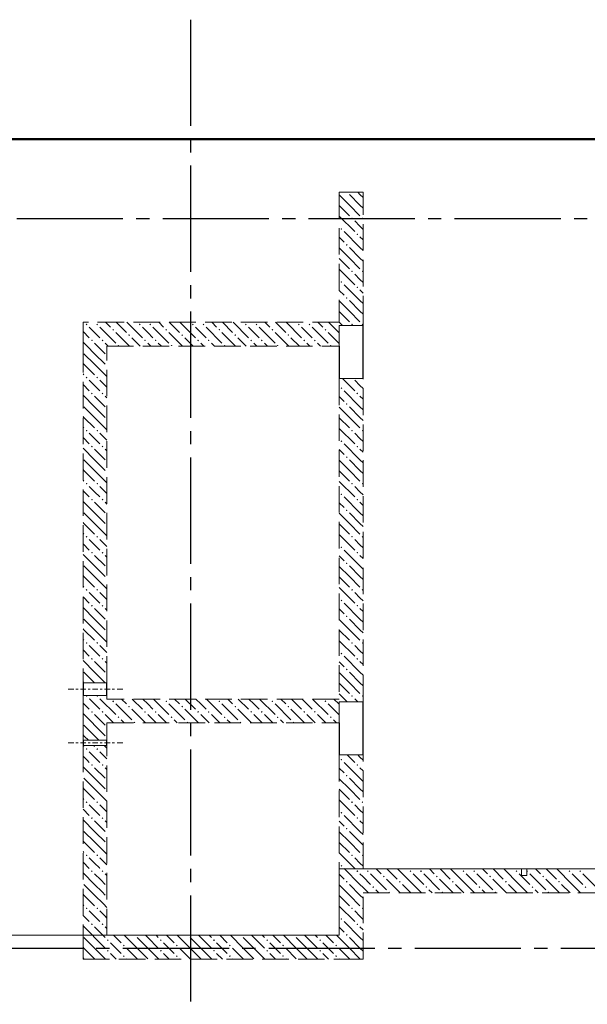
# Model space of a CAD drawing. Header units: millimetres. Extents: x 0 to 60308, y 0 to 42000.
# Tile 9 of 16: x 16432 to 20710, y 28380 to 35800. Entities that reach past the tile are written whole.
import ezdxf

# ---------------------------------------------------------------- set-up
doc = ezdxf.new("R2010")
doc.units = ezdxf.units.MM
doc.linetypes.add('______2', pattern=[270, 200, -70])
doc.linetypes.add('______5', pattern=[1100, 800, -100, 100, -100])
for name, color, linetype, lineweight in [('Standard', 7, 'Continuous', 25), ('ЖБ Перекрытие верхний уровень', 7, 'Continuous', 35), ('ЖБ Стена верхний уровень', 7, 'Continuous', 35), ('Макрос окна_ макрос двери', 7, 'Continuous', 18), ('Оси', 40, '______5', 18)]:
    doc.layers.add(name, color=color, linetype=linetype, lineweight=lineweight)

msp = doc.modelspace()

# ---------------------------------------------------------------- hatches: boundary and pattern name
at = {"layer": 'ЖБ Стена верхний уровень', "linetype": 'Continuous', "lineweight": 18, "transparency": 33554687}
for points in [[(18900.3, 34500), (18897, 34496.6), (18893.6, 34500)], [(18930.5, 34303.1), (18937, 34309.6), (18943.5, 34303.1), (18937, 34296.6)], [(19010.5, 34303.1), (19016.9, 34309.6), (19020, 34306.6), (19020, 34299.7), (19016.9, 34296.6)], [(18850.5, 34223.1), (18857, 34229.6), (18863.5, 34223.1), (18857, 34216.6)], [(18970.5, 34183.1), (18977, 34189.6), (18983.5, 34183.1), (18977, 34176.6)], [(18890.5, 34103.1), (18897, 34109.6), (18903.4, 34103.1), (18897, 34096.6)], [(18930.5, 33903.1), (18937, 33909.6), (18943.5, 33903.1), (18937, 33896.6)], [(19010.5, 33903.1), (19016.9, 33909.6), (19020, 33906.6), (19020, 33899.7), (19016.9, 33896.6)], [(18850.5, 33823.1), (18857, 33829.6), (18863.5, 33823.1), (18857, 33816.6)], [(18970.5, 33783.1), (18977, 33789.6), (18983.5, 33783.1), (18977, 33776.6)], [(18890.5, 33703.1), (18897, 33709.6), (18903.4, 33703.1), (18897, 33696.6)], [(16930.5, 33503.1), (16937, 33509.6), (16943.5, 33503.1), (16937, 33496.6)], [(17010.5, 33503.1), (17016.9, 33509.6), (17023.4, 33503.1), (17016.9, 33496.6)], [(17130.5, 33463.1), (17137, 33469.6), (17143.5, 33463.1), (17137, 33456.6)], [(17330.5, 33503.1), (17337, 33509.6), (17343.5, 33503.1), (17337, 33496.6)], [(17410.5, 33503.1), (17416.9, 33509.6), (17423.4, 33503.1), (17416.9, 33496.6)], [(17530.5, 33463.1), (17537, 33469.6), (17543.5, 33463.1), (17537, 33456.6)], [(17730.5, 33503.1), (17737, 33509.6), (17743.5, 33503.1), (17737, 33496.6)], [(17810.5, 33503.1), (17816.9, 33509.6), (17823.4, 33503.1), (17816.9, 33496.6)], [(17930.5, 33463.1), (17937, 33469.6), (17943.5, 33463.1), (17937, 33456.6)], [(18130.5, 33503.1), (18137, 33509.6), (18143.5, 33503.1), (18137, 33496.6)], [(18210.5, 33503.1), (18216.9, 33509.6), (18223.4, 33503.1), (18216.9, 33496.6)], [(18330.5, 33463.1), (18337, 33469.6), (18343.5, 33463.1), (18337, 33456.6)], [(18530.5, 33503.1), (18537, 33509.6), (18543.5, 33503.1), (18537, 33496.6)], [(18610.5, 33503.1), (18616.9, 33509.6), (18623.4, 33503.1), (18616.9, 33496.6)], [(18730.5, 33463.1), (18737, 33469.6), (18743.5, 33463.1), (18737, 33456.6)], [(18930.5, 33503.1), (18937, 33509.6), (18943.5, 33503.1), (18937, 33496.6)], [(19010.5, 33503.1), (19016.9, 33509.6), (19020, 33506.6), (19020, 33499.7), (19016.9, 33496.6)], [(17250.5, 33423.1), (17257, 33429.6), (17263.5, 33423.1), (17257, 33416.6)], [(17650.5, 33423.1), (17657, 33429.6), (17663.5, 33423.1), (17657, 33416.6)], [(18050.5, 33423.1), (18057, 33429.6), (18063.5, 33423.1), (18057, 33416.6)], [(18450.5, 33423.1), (18457, 33429.6), (18463.5, 33423.1), (18457, 33416.6)], [(16970.5, 33383.1), (16977, 33389.6), (16983.5, 33383.1), (16977, 33376.6)], [(17050.5, 33383.1), (17057, 33389.6), (17063.5, 33383.1), (17057, 33376.6)], [(17170.5, 33343.1), (17177, 33349.6), (17183.5, 33343.1), (17180.3, 33340), (17173.6, 33340)], [(17370.5, 33383.1), (17377, 33389.6), (17383.5, 33383.1), (17377, 33376.6)], [(17450.5, 33383.1), (17457, 33389.6), (17463.5, 33383.1), (17457, 33376.6)], [(17570.5, 33343.1), (17577, 33349.6), (17583.5, 33343.1), (17580.3, 33340), (17573.6, 33340)], [(17770.5, 33383.1), (17777, 33389.6), (17783.5, 33383.1), (17777, 33376.6)], [(17850.5, 33383.1), (17857, 33389.6), (17863.5, 33383.1), (17857, 33376.6)], [(17970.5, 33343.1), (17977, 33349.6), (17983.5, 33343.1), (17980.3, 33340), (17973.6, 33340)], [(18170.5, 33383.1), (18177, 33389.6), (18183.5, 33383.1), (18177, 33376.6)], [(18250.5, 33383.1), (18257, 33389.6), (18263.5, 33383.1), (18257, 33376.6)], [(18370.5, 33343.1), (18377, 33349.6), (18383.5, 33343.1), (18380.3, 33340), (18373.6, 33340)], [(18570.5, 33383.1), (18577, 33389.6), (18583.5, 33383.1), (18577, 33376.6)], [(18650.5, 33383.1), (18657, 33389.6), (18663.5, 33383.1), (18657, 33376.6)], [(18770.5, 33343.1), (18777, 33349.6), (18783.5, 33343.1), (18780.3, 33340), (18773.6, 33340)], [(16930.5, 33103.1), (16937, 33109.6), (16943.5, 33103.1), (16937, 33096.6)], [(17010.5, 33103.1), (17016.9, 33109.6), (17023.4, 33103.1), (17016.9, 33096.6)], [(18850.5, 33023.1), (18857, 33029.6), (18863.5, 33023.1), (18857, 33016.6)], [(16970.5, 32983.1), (16977, 32989.6), (16983.5, 32983.1), (16977, 32976.6)], [(17050.5, 32983.1), (17057, 32989.6), (17063.5, 32983.1), (17057, 32976.6)], [(18970.5, 32983.1), (18977, 32989.6), (18983.5, 32983.1), (18977, 32976.6)], [(18890.5, 32903.1), (18897, 32909.6), (18903.4, 32903.1), (18897, 32896.6)], [(16930.5, 32703.1), (16937, 32709.6), (16943.5, 32703.1), (16937, 32696.6)], [(17010.5, 32703.1), (17016.9, 32709.6), (17023.4, 32703.1), (17016.9, 32696.6)], [(18930.5, 32703.1), (18937, 32709.6), (18943.5, 32703.1), (18937, 32696.6)], [(19010.5, 32703.1), (19016.9, 32709.6), (19020, 32706.6), (19020, 32699.7), (19016.9, 32696.6)], [(16970.5, 32583.1), (16977, 32589.6), (16983.5, 32583.1), (16977, 32576.6)], [(17050.5, 32583.1), (17057, 32589.6), (17063.5, 32583.1), (17057, 32576.6)], [(18850.5, 32623.1), (18857, 32629.6), (18863.5, 32623.1), (18857, 32616.6)], [(18970.5, 32583.1), (18977, 32589.6), (18983.5, 32583.1), (18977, 32576.6)], [(18890.5, 32503.1), (18897, 32509.6), (18903.4, 32503.1), (18897, 32496.6)], [(16930.5, 32303.1), (16937, 32309.6), (16943.5, 32303.1), (16937, 32296.6)], [(17010.5, 32303.1), (17016.9, 32309.6), (17023.4, 32303.1), (17016.9, 32296.6)], [(18930.5, 32303.1), (18937, 32309.6), (18943.5, 32303.1), (18937, 32296.6)], [(19010.5, 32303.1), (19016.9, 32309.6), (19020, 32306.6), (19020, 32299.7), (19016.9, 32296.6)], [(18850.5, 32223.1), (18857, 32229.6), (18863.5, 32223.1), (18857, 32216.6)], [(16970.5, 32183.1), (16977, 32189.6), (16983.5, 32183.1), (16977, 32176.6)], [(17050.5, 32183.1), (17057, 32189.6), (17063.5, 32183.1), (17057, 32176.6)], [(18970.5, 32183.1), (18977, 32189.6), (18983.5, 32183.1), (18977, 32176.6)], [(18890.5, 32103.1), (18897, 32109.6), (18903.4, 32103.1), (18897, 32096.6)], [(16930.5, 31903.1), (16937, 31909.6), (16943.5, 31903.1), (16937, 31896.6)], [(17010.5, 31903.1), (17016.9, 31909.6), (17023.4, 31903.1), (17016.9, 31896.6)], [(18930.5, 31903.1), (18937, 31909.6), (18943.5, 31903.1), (18937, 31896.6)], [(19010.5, 31903.1), (19016.9, 31909.6), (19020, 31906.6), (19020, 31899.7), (19016.9, 31896.6)], [(16970.5, 31783.1), (16977, 31789.6), (16983.5, 31783.1), (16977, 31776.6)], [(17050.5, 31783.1), (17057, 31789.6), (17063.5, 31783.1), (17057, 31776.6)], [(18850.5, 31823.1), (18857, 31829.6), (18863.5, 31823.1), (18857, 31816.6)], [(18970.5, 31783.1), (18977, 31789.6), (18983.5, 31783.1), (18977, 31776.6)], [(18890.5, 31703.1), (18897, 31709.6), (18903.4, 31703.1), (18897, 31696.6)], [(16930.5, 31503.1), (16937, 31509.6), (16943.5, 31503.1), (16937, 31496.6)], [(17010.5, 31503.1), (17016.9, 31509.6), (17023.4, 31503.1), (17016.9, 31496.6)], [(18930.5, 31503.1), (18937, 31509.6), (18943.5, 31503.1), (18937, 31496.6)], [(19010.5, 31503.1), (19016.9, 31509.6), (19020, 31506.6), (19020, 31499.7), (19016.9, 31496.6)], [(16970.5, 31383.1), (16977, 31389.6), (16983.5, 31383.1), (16977, 31376.6)], [(17050.5, 31383.1), (17057, 31389.6), (17063.5, 31383.1), (17057, 31376.6)], [(18850.5, 31423.1), (18857, 31429.6), (18863.5, 31423.1), (18857, 31416.6)], [(18970.5, 31383.1), (18977, 31389.6), (18983.5, 31383.1), (18977, 31376.6)], [(18890.5, 31303.1), (18897, 31309.6), (18903.4, 31303.1), (18897, 31296.6)], [(16930.5, 31103.1), (16937, 31109.6), (16943.5, 31103.1), (16937, 31096.6)], [(17010.5, 31103.1), (17016.9, 31109.6), (17023.4, 31103.1), (17016.9, 31096.6)], [(18930.5, 31103.1), (18937, 31109.6), (18943.5, 31103.1), (18937, 31096.6)], [(19010.5, 31103.1), (19016.9, 31109.6), (19020, 31106.6), (19020, 31099.7), (19016.9, 31096.6)], [(18850.5, 31023.1), (18857, 31029.6), (18863.5, 31023.1), (18857, 31016.6)], [(16970.5, 30983.1), (16977, 30989.6), (16983.5, 30983.1), (16977, 30976.6)], [(17050.5, 30983.1), (17057, 30989.6), (17063.5, 30983.1), (17057, 30976.6)], [(18970.5, 30983.1), (18977, 30989.6), (18983.5, 30983.1), (18977, 30976.6)], [(18890.5, 30903.1), (18897, 30909.6), (18903.4, 30903.1), (18897, 30896.6)], [(16930.5, 30703.1), (16934.8, 30707.5), (16939.1, 30707.5), (16943.5, 30703.1), (16937, 30696.6)], [(17010.5, 30703.1), (17014.8, 30707.5), (17019.1, 30707.5), (17023.4, 30703.1), (17016.9, 30696.6)], [(17130.5, 30663.1), (17137, 30669.6), (17143.5, 30663.1), (17137, 30656.6)], [(17530.5, 30663.1), (17537, 30669.6), (17543.5, 30663.1), (17537, 30656.6)], [(17930.5, 30663.1), (17937, 30669.6), (17943.5, 30663.1), (17937, 30656.6)], [(18330.5, 30663.1), (18337, 30669.6), (18343.5, 30663.1), (18337, 30656.6)], [(18730.5, 30663.1), (18737, 30669.6), (18743.5, 30663.1), (18737, 30656.6)], [(18930.5, 30703.1), (18937, 30709.6), (18943.5, 30703.1), (18937, 30696.6)], [(19010.5, 30703.1), (19016.9, 30709.6), (19020, 30706.6), (19020, 30699.7), (19016.9, 30696.6)], [(16970.5, 30583.1), (16977, 30589.6), (16983.5, 30583.1), (16977, 30576.6)], [(17050.5, 30583.1), (17057, 30589.6), (17063.5, 30583.1), (17057, 30576.6)], [(17250.5, 30623.1), (17257, 30629.6), (17263.5, 30623.1), (17257, 30616.6)], [(17370.5, 30583.1), (17377, 30589.6), (17383.5, 30583.1), (17377, 30576.6)], [(17450.5, 30583.1), (17457, 30589.6), (17463.5, 30583.1), (17457, 30576.6)], [(17650.5, 30623.1), (17657, 30629.6), (17663.5, 30623.1), (17657, 30616.6)], [(17770.5, 30583.1), (17777, 30589.6), (17783.5, 30583.1), (17777, 30576.6)], [(17850.5, 30583.1), (17857, 30589.6), (17863.5, 30583.1), (17857, 30576.6)], [(18050.5, 30623.1), (18057, 30629.6), (18063.5, 30623.1), (18057, 30616.6)], [(18170.5, 30583.1), (18177, 30589.6), (18183.5, 30583.1), (18177, 30576.6)], [(18250.5, 30583.1), (18257, 30589.6), (18263.5, 30583.1), (18257, 30576.6)], [(18450.5, 30623.1), (18457, 30629.6), (18463.5, 30623.1), (18457, 30616.6)], [(18570.5, 30583.1), (18577, 30589.6), (18583.5, 30583.1), (18577, 30576.6)], [(18650.5, 30583.1), (18657, 30589.6), (18663.5, 30583.1), (18657, 30576.6)], [(17170.5, 30543.1), (17177, 30549.6), (17183.5, 30543.1), (17177, 30536.6)], [(17290.5, 30503.1), (17297, 30509.6), (17303.4, 30503.1), (17300.3, 30500), (17293.6, 30500)], [(17570.5, 30543.1), (17577, 30549.6), (17583.5, 30543.1), (17577, 30536.6)], [(17690.5, 30503.1), (17697, 30509.6), (17703.4, 30503.1), (17700.3, 30500), (17693.6, 30500)], [(17970.5, 30543.1), (17977, 30549.6), (17983.5, 30543.1), (17977, 30536.6)], [(18090.5, 30503.1), (18097, 30509.6), (18103.4, 30503.1), (18100.3, 30500), (18093.6, 30500)], [(18370.5, 30543.1), (18377, 30549.6), (18383.5, 30543.1), (18377, 30536.6)], [(18490.5, 30503.1), (18497, 30509.6), (18503.4, 30503.1), (18500.3, 30500), (18493.6, 30500)], [(18770.5, 30543.1), (18777, 30549.6), (18783.5, 30543.1), (18777, 30536.6)], [(17010.5, 30303.1), (17016.9, 30309.6), (17023.4, 30303.1), (17016.9, 30296.6)], [(18850.5, 30223.1), (18857, 30229.6), (18863.5, 30223.1), (18857, 30216.6)], [(16970.5, 30183.1), (16977, 30189.6), (16983.5, 30183.1), (16977, 30176.6)], [(17050.5, 30183.1), (17057, 30189.6), (17063.5, 30183.1), (17057, 30176.6)], [(18970.5, 30183.1), (18977, 30189.6), (18983.5, 30183.1), (18977, 30176.6)], [(18890.5, 30103.1), (18897, 30109.6), (18903.4, 30103.1), (18897, 30096.6)], [(16930.5, 29903.1), (16937, 29909.6), (16943.5, 29903.1), (16937, 29896.6)], [(17010.5, 29903.1), (17016.9, 29909.6), (17023.4, 29903.1), (17016.9, 29896.6)], [(18930.5, 29903.1), (18937, 29909.6), (18943.5, 29903.1), (18937, 29896.6)], [(19010.5, 29903.1), (19016.9, 29909.6), (19020, 29906.6), (19020, 29899.7), (19016.9, 29896.6)], [(18850.5, 29823.1), (18857, 29829.6), (18863.5, 29823.1), (18857, 29816.6)], [(16970.5, 29783.1), (16977, 29789.6), (16983.5, 29783.1), (16977, 29776.6)], [(17050.5, 29783.1), (17057, 29789.6), (17063.5, 29783.1), (17057, 29776.6)], [(18970.5, 29783.1), (18977, 29789.6), (18983.5, 29783.1), (18977, 29776.6)], [(18890.5, 29703.1), (18897, 29709.6), (18903.4, 29703.1), (18897, 29696.6)], [(16930.5, 29503.1), (16937, 29509.6), (16943.5, 29503.1), (16937, 29496.6)], [(18930.5, 29503.1), (18937, 29509.6), (18943.5, 29503.1), (18937, 29496.6)], [(19010.5, 29503.1), (19016.9, 29509.6), (19020, 29506.6), (19020, 29499.7), (19016.9, 29496.6)], [(16970.5, 29383.1), (16977, 29389.6), (16983.5, 29383.1), (16977, 29376.6)], [(17050.5, 29383.1), (17057, 29389.6), (17063.5, 29383.1), (17057, 29376.6)], [(18850.5, 29423.1), (18857, 29429.6), (18863.5, 29423.1), (18857, 29416.6)], [(18970.5, 29383.1), (18977, 29389.6), (18983.5, 29383.1), (18977, 29376.6)], [(19050.5, 29383.1), (19057, 29389.6), (19063.5, 29383.1), (19057, 29376.6)], [(19370.5, 29383.1), (19377, 29389.6), (19383.5, 29383.1), (19377, 29376.6)], [(19450.5, 29383.1), (19457, 29389.6), (19463.5, 29383.1), (19457, 29376.6)], [(19770.5, 29383.1), (19777, 29389.6), (19783.5, 29383.1), (19777, 29376.6)], [(19850.5, 29383.1), (19857, 29389.6), (19863.5, 29383.1), (19857, 29376.6)], [(20170.5, 29383.1), (20177, 29389.6), (20183.5, 29383.1), (20177, 29376.6)], [(20255, 29387.7), (20257, 29389.6), (20263.5, 29383.1), (20257, 29376.6), (20255, 29378.6)], [(20570.5, 29383.1), (20577, 29389.6), (20583.5, 29383.1), (20577, 29376.6)], [(20650.5, 29383.1), (20657, 29389.6), (20663.5, 29383.1), (20657, 29376.6)], [(19170.5, 29343.1), (19177, 29349.6), (19183.5, 29343.1), (19177, 29336.6)], [(19570.5, 29343.1), (19577, 29349.6), (19583.5, 29343.1), (19577, 29336.6)], [(19970.5, 29343.1), (19977, 29349.6), (19983.5, 29343.1), (19977, 29336.6)], [(20370.5, 29343.1), (20377, 29349.6), (20383.5, 29343.1), (20377, 29336.6)], [(18890.5, 29303.1), (18897, 29309.6), (18903.4, 29303.1), (18897, 29296.6)], [(19090.5, 29263.1), (19097, 29269.6), (19103.4, 29263.1), (19097, 29256.6)], [(19290.5, 29303.1), (19297, 29309.6), (19303.4, 29303.1), (19297, 29296.6)], [(19490.5, 29263.1), (19497, 29269.6), (19503.4, 29263.1), (19497, 29256.6)], [(19690.5, 29303.1), (19697, 29309.6), (19703.4, 29303.1), (19697, 29296.6)], [(19890.5, 29263.1), (19897, 29269.6), (19903.4, 29263.1), (19897, 29256.6)], [(20090.5, 29303.1), (20097, 29309.6), (20103.4, 29303.1), (20097, 29296.6)], [(20290.5, 29263.1), (20297, 29269.6), (20303.4, 29263.1), (20297, 29256.6)], [(20490.5, 29303.1), (20497, 29309.6), (20503.4, 29303.1), (20497, 29296.6)], [(20690.5, 29263.1), (20697, 29269.6), (20703.4, 29263.1), (20697, 29256.6)], [(19210.5, 29223.1), (19216.9, 29229.6), (19223.4, 29223.1), (19220.3, 29220), (19213.6, 29220)], [(19610.5, 29223.1), (19616.9, 29229.6), (19623.4, 29223.1), (19620.3, 29220), (19613.6, 29220)], [(20010.5, 29223.1), (20016.9, 29229.6), (20023.4, 29223.1), (20020.3, 29220), (20013.6, 29220)], [(20410.5, 29223.1), (20416.9, 29229.6), (20423.4, 29223.1), (20420.3, 29220), (20413.6, 29220)], [(16930.5, 29103.1), (16937, 29109.6), (16943.5, 29103.1), (16937, 29096.6)], [(17010.5, 29103.1), (17016.9, 29109.6), (17023.4, 29103.1), (17016.9, 29096.6)], [(18930.5, 29103.1), (18937, 29109.6), (18943.5, 29103.1), (18937, 29096.6)], [(19010.5, 29103.1), (19016.9, 29109.6), (19020, 29106.6), (19020, 29099.7), (19016.9, 29096.6)], [(18850.5, 29023.1), (18857, 29029.6), (18863.5, 29023.1), (18857, 29016.6)], [(16970.5, 28983.1), (16977, 28989.6), (16983.5, 28983.1), (16977, 28976.6)], [(17050.5, 28983.1), (17057, 28989.6), (17063.5, 28983.1), (17057, 28976.6)], [(18970.5, 28983.1), (18977, 28989.6), (18983.5, 28983.1), (18977, 28976.6)], [(17090.5, 28863.1), (17097, 28869.6), (17103.4, 28863.1), (17097, 28856.6)], [(17300.3, 28900), (17297, 28896.6), (17293.6, 28900)], [(17490.5, 28863.1), (17497, 28869.6), (17503.4, 28863.1), (17497, 28856.6)], [(17700.3, 28900), (17697, 28896.6), (17693.6, 28900)], [(17890.5, 28863.1), (17897, 28869.6), (17903.4, 28863.1), (17897, 28856.6)], [(18100.3, 28900), (18097, 28896.6), (18093.6, 28900)], [(18290.5, 28863.1), (18297, 28869.6), (18303.4, 28863.1), (18297, 28856.6)], [(18500.3, 28900), (18497, 28896.6), (18493.6, 28900)], [(18690.5, 28863.1), (18697, 28869.6), (18703.4, 28863.1), (18697, 28856.6)], [(18890.5, 28903.1), (18897, 28909.6), (18903.4, 28903.1), (18897, 28896.6)], [(17210.5, 28823.1), (17216.9, 28829.6), (17223.4, 28823.1), (17216.9, 28816.6)], [(17610.5, 28823.1), (17616.9, 28829.6), (17623.4, 28823.1), (17616.9, 28816.6)], [(18010.5, 28823.1), (18016.9, 28829.6), (18023.4, 28823.1), (18016.9, 28816.6)], [(18410.5, 28823.1), (18416.9, 28829.6), (18423.4, 28823.1), (18416.9, 28816.6)], [(18810.5, 28823.1), (18816.9, 28829.6), (18823.4, 28823.1), (18816.9, 28816.6)], [(17090.5, 28783.1), (17097, 28789.6), (17103.4, 28783.1), (17097, 28776.6)], [(17210.5, 28743.1), (17216.9, 28749.6), (17223.4, 28743.1), (17216.9, 28736.6)], [(17490.5, 28783.1), (17497, 28789.6), (17503.4, 28783.1), (17497, 28776.6)], [(17610.5, 28743.1), (17616.9, 28749.6), (17623.4, 28743.1), (17616.9, 28736.6)], [(17890.5, 28783.1), (17897, 28789.6), (17903.4, 28783.1), (17897, 28776.6)], [(18010.5, 28743.1), (18016.9, 28749.6), (18023.4, 28743.1), (18016.9, 28736.6)], [(18290.5, 28783.1), (18297, 28789.6), (18303.4, 28783.1), (18297, 28776.6)], [(18410.5, 28743.1), (18416.9, 28749.6), (18423.4, 28743.1), (18416.9, 28736.6)], [(18690.5, 28783.1), (18697, 28789.6), (18703.4, 28783.1), (18697, 28776.6)], [(18810.5, 28743.1), (18816.9, 28749.6), (18823.4, 28743.1), (18816.9, 28736.6)]]:
    msp.add_hatch(color=7, dxfattribs=at).paths.add_polyline_path(points, flags=16)
h = msp.add_hatch(color=7, dxfattribs=at)
h.paths.add_polyline_path([(16932, 30304.7), (16932.4, 30301.2), (16937, 30296.6), (16943.5, 30303.1), (16937, 30309.6)])
h.paths.add_polyline_path([(16930.5, 30303.1), (16932, 30304.7), (16932.4, 30301.2)], flags=16)
h = msp.add_hatch(color=7, dxfattribs=at)
h.paths.add_polyline_path([(17022, 29504.6), (17022.3, 29502), (17023.4, 29503.1)])
h.paths.add_polyline_path([(17010.5, 29503.1), (17016.9, 29509.6), (17022, 29504.6), (17022.3, 29502), (17016.9, 29496.6)], flags=16)

# ---------------------------------------------------------------- linework, layer by layer
at = {"layer": 'Standard', "color": 254, "linetype": 'Continuous', "lineweight": 50, "true_color": 0xc4c4ff, "transparency": 33554687}
msp.add_lwpolyline([(7025, 19800), (49780, 19800), (49780, 34900), (7025, 34900), (7025, 19800)], dxfattribs=at)
at = {"layer": 'ЖБ Перекрытие верхний уровень', "color": 7, "linetype": 'Continuous', "lineweight": 18, "transparency": 33554687}
for p, q in [((21550, 29400), (18840, 29400)), ((18840, 29400), (18840, 28900)), ((18840, 28900), (13890, 28900))]:
    msp.add_line(p, q, dxfattribs=at)
at = {"layer": 'ЖБ Стена верхний уровень', "color": 251, "linetype": '______2', "lineweight": 13, "true_color": 0x656565, "transparency": 33554687}
for p, q in [((19020, 34500), (18840, 34500)), ((18840, 34500), (18840, 33520)), ((19020, 33520), (19020, 34500)), ((18840, 33520), (16910, 33520)), ((16910, 33520), (16910, 33340)), ((19020, 33495), (18840, 33495)), ((18840, 33495), (18840, 33340)), ((19020, 33495), (18840, 33495)), ((18840, 33495), (18840, 33340)), ((19020, 33495), (19020, 33520)), ((16910, 33340), (16910, 30802.5)), ((17090, 33340), (18840, 33340)), ((17090, 30802.5), (17090, 33340)), ((18840, 33095), (19020, 33095)), ((18840, 33095), (19020, 33095)), ((18840, 33095), (18840, 30680)), ((19020, 30660), (19020, 33095)), ((17090, 30802.5), (16910, 30802.5)), ((16910, 30707.5), (17090, 30707.5)), ((16910, 30707.5), (16910, 30680)), ((16910, 30680), (16910, 30500)), ((17090, 30680), (17090, 30707.5)), ((18840, 30680), (17090, 30680)), ((19020, 30660), (18840, 30660)), ((18840, 30500), (18840, 30660)), ((16910, 30500), (16910, 30370)), ((17090, 30500), (18840, 30500)), ((17090, 30370), (17090, 30500)), ((17090, 30370), (16910, 30370)), ((17090, 30370), (16910, 30370)), ((16910, 30330), (17090, 30330)), ((16910, 30330), (17090, 30330)), ((16910, 30330), (16910, 28900)), ((17090, 28900), (17090, 30330)), ((18840, 30260), (19020, 30260)), ((18840, 30260), (18840, 28900)), ((19020, 29400), (19020, 30260)), ((20215, 29400), (19020, 29400)), ((20215, 29400), (20215, 29350)), ((20255, 29350), (20255, 29400)), ((21550, 29400), (20255, 29400)), ((20215, 29350), (20255, 29350)), ((19020, 29220), (21550, 29220)), ((19020, 28720), (19020, 29220)), ((16910, 28900), (16910, 28720)), ((18840, 28900), (17090, 28900)), ((16910, 28720), (18840, 28720)), ((18840, 28720), (19020, 28720))]:
    msp.add_line(p, q, dxfattribs=at)
at = {"layer": 'ЖБ Стена верхний уровень', "color": 9, "linetype": 'Continuous', "lineweight": 18, "true_color": 0xc7c7c7, "transparency": 33554687}
for p, q in [((18916.9, 34403.1), (18840, 34480.1)), ((18916.9, 34483.1), (18997, 34403.1)), ((18997, 34483.1), (18980.1, 34500)), ((18997, 34483.1), (19020, 34460.1)), ((18840, 34400.1), (18916.9, 34323.1)), ((18916.9, 34403.1), (18997, 34323.1)), ((18997, 34403.1), (19020, 34380.1)), ((18840, 34320.1), (18957, 34203.1)), ((18997, 34243.1), (18957, 34283.1)), ((19020, 34220.1), (18997, 34243.1)), ((18840, 34160.1), (18877, 34123.1)), ((18997, 34083.1), (18877, 34203.1)), ((18997, 34163.1), (19020, 34140.1)), ((18916.9, 34003.1), (18840, 34080.1)), ((18916.9, 34083.1), (18997, 34003.1)), ((18997, 34083.1), (19020, 34060.1)), ((18840, 34000.1), (18916.9, 33923.1)), ((18916.9, 34003.1), (18997, 33923.1)), ((18997, 34003.1), (19020, 33980.1)), ((18840, 33920.1), (18957, 33803.1)), ((18997, 33843.1), (18957, 33883.1)), ((19020, 33820.1), (18997, 33843.1)), ((18997, 33683.1), (18877, 33803.1)), ((18997, 33763.1), (19020, 33740.1)), ((18840, 33760.1), (18877, 33723.1)), ((18916.9, 33603.1), (18840, 33680.1)), ((18916.9, 33683.1), (18997, 33603.1)), ((18997, 33683.1), (19020, 33660.1)), ((18840, 33600.1), (18916.9, 33523.1)), ((18916.9, 33603.1), (18997, 33523.1)), ((18997, 33603.1), (19020, 33580.1)), ((16997, 33443.1), (16957, 33483.1)), ((17037, 33483.1), (17157, 33363.1)), ((17080.1, 33520), (17116.9, 33483.1)), ((17160.1, 33520), (17237, 33443.1)), ((17240.1, 33520), (17357, 33403.1)), ((17397, 33443.1), (17357, 33483.1)), ((17437, 33483.1), (17557, 33363.1)), ((17480.1, 33520), (17516.9, 33483.1)), ((17560.1, 33520), (17637, 33443.1)), ((17640.1, 33520), (17757, 33403.1)), ((17797, 33443.1), (17757, 33483.1)), ((17837, 33483.1), (17957, 33363.1)), ((17880.1, 33520), (17916.9, 33483.1)), ((17960.1, 33520), (18037, 33443.1)), ((18040.1, 33520), (18157, 33403.1)), ((18197, 33443.1), (18157, 33483.1)), ((18237, 33483.1), (18357, 33363.1)), ((18280.1, 33520), (18316.9, 33483.1)), ((18360.1, 33520), (18437, 33443.1)), ((18440.1, 33520), (18557, 33403.1)), ((18597, 33443.1), (18557, 33483.1)), ((18637, 33483.1), (18757, 33363.1)), ((18680.1, 33520), (18716.9, 33483.1)), ((18760.1, 33520), (18837, 33443.1)), ((18840, 33520.1), (18840.1, 33520)), ((18840.1, 33520), (18865.1, 33495)), ((16910, 33450.1), (16957, 33403.1)), ((17037, 33403.1), (16997, 33443.1)), ((17157, 33443.1), (17260.1, 33340)), ((17340.1, 33340), (17277, 33403.1)), ((17437, 33403.1), (17397, 33443.1)), ((17557, 33443.1), (17660.1, 33340)), ((17740.1, 33340), (17677, 33403.1)), ((17837, 33403.1), (17797, 33443.1)), ((17957, 33443.1), (18060.1, 33340)), ((18140.1, 33340), (18077, 33403.1)), ((18237, 33403.1), (18197, 33443.1)), ((18357, 33443.1), (18460.1, 33340)), ((18540.1, 33340), (18477, 33403.1)), ((18637, 33403.1), (18597, 33443.1)), ((18757, 33443.1), (18840, 33360.1)), ((16940.1, 33340), (16910, 33370.1)), ((16997, 33283.1), (16940.1, 33340)), ((16997, 33363.1), (17020.1, 33340)), ((17020.1, 33340), (17077, 33283.1)), ((17077, 33363.1), (17100.1, 33340)), ((17397, 33363.1), (17420.1, 33340)), ((17477, 33363.1), (17500.1, 33340)), ((17797, 33363.1), (17820.1, 33340)), ((17877, 33363.1), (17900.1, 33340)), ((18197, 33363.1), (18220.1, 33340)), ((18277, 33363.1), (18300.1, 33340)), ((18597, 33363.1), (18620.1, 33340)), ((18677, 33363.1), (18700.1, 33340)), ((16916.9, 33283.1), (16997, 33203.1)), ((16997, 33283.1), (17077, 33203.1)), ((16916.9, 33203.1), (16910, 33210.1)), ((16916.9, 33203.1), (16997, 33123.1)), ((16997, 33203.1), (17090, 33110.1)), ((16910, 33130.1), (16916.9, 33123.1)), ((18865.1, 33095), (18957, 33003.1)), ((16910, 33050.1), (16957, 33003.1)), ((16997, 33043.1), (16957, 33083.1)), ((17037, 33003.1), (16997, 33043.1)), ((17037, 33083.1), (17090, 33030.1)), ((18997, 33043.1), (18957, 33083.1)), ((19020, 33020.1), (18997, 33043.1)), ((16997, 32883.1), (16910, 32970.1)), ((16997, 32963.1), (17077, 32883.1)), ((17077, 32963.1), (17090, 32950.1)), ((18840, 32960.1), (18877, 32923.1)), ((18997, 32883.1), (18877, 33003.1)), ((18997, 32963.1), (19020, 32940.1)), ((16916.9, 32883.1), (16997, 32803.1)), ((16997, 32883.1), (17077, 32803.1)), ((18916.9, 32803.1), (18840, 32880.1)), ((18916.9, 32883.1), (18997, 32803.1)), ((18997, 32883.1), (19020, 32860.1)), ((16916.9, 32803.1), (16910, 32810.1)), ((16916.9, 32803.1), (16997, 32723.1)), ((16997, 32803.1), (17090, 32710.1)), ((18840, 32800.1), (18916.9, 32723.1)), ((18916.9, 32803.1), (18997, 32723.1)), ((18997, 32803.1), (19020, 32780.1)), ((16910, 32730.1), (16916.9, 32723.1)), ((16910, 32650.1), (16957, 32603.1)), ((16997, 32643.1), (16957, 32683.1)), ((17037, 32683.1), (17090, 32630.1)), ((18840, 32720.1), (18957, 32603.1)), ((18997, 32643.1), (18957, 32683.1)), ((17037, 32603.1), (16997, 32643.1)), ((18997, 32483.1), (18877, 32603.1)), ((19020, 32620.1), (18997, 32643.1)), ((16997, 32483.1), (16910, 32570.1)), ((16997, 32563.1), (17077, 32483.1)), ((17077, 32563.1), (17090, 32550.1)), ((18840, 32560.1), (18877, 32523.1)), ((18997, 32563.1), (19020, 32540.1)), ((16916.9, 32483.1), (16997, 32403.1)), ((16997, 32483.1), (17077, 32403.1)), ((18916.9, 32403.1), (18840, 32480.1)), ((18916.9, 32483.1), (18997, 32403.1)), ((18997, 32483.1), (19020, 32460.1)), ((16916.9, 32403.1), (16910, 32410.1)), ((16916.9, 32403.1), (16997, 32323.1)), ((16997, 32403.1), (17090, 32310.1)), ((18840, 32400.1), (18916.9, 32323.1)), ((18916.9, 32403.1), (18997, 32323.1)), ((18997, 32403.1), (19020, 32380.1)), ((16910, 32330.1), (16916.9, 32323.1)), ((16997, 32243.1), (16957, 32283.1)), ((17037, 32283.1), (17090, 32230.1)), ((18840, 32320.1), (18957, 32203.1)), ((18997, 32243.1), (18957, 32283.1)), ((16910, 32250.1), (16957, 32203.1)), ((17037, 32203.1), (16997, 32243.1)), ((19020, 32220.1), (18997, 32243.1)), ((16997, 32083.1), (16910, 32170.1)), ((16997, 32163.1), (17077, 32083.1)), ((17077, 32163.1), (17090, 32150.1)), ((18840, 32160.1), (18877, 32123.1)), ((18997, 32083.1), (18877, 32203.1)), ((18997, 32163.1), (19020, 32140.1)), ((16916.9, 32083.1), (16997, 32003.1)), ((16997, 32083.1), (17077, 32003.1)), ((18916.9, 32003.1), (18840, 32080.1)), ((18916.9, 32083.1), (18997, 32003.1)), ((18997, 32083.1), (19020, 32060.1)), ((16916.9, 32003.1), (16910, 32010.1)), ((16916.9, 32003.1), (16997, 31923.1)), ((16997, 32003.1), (17090, 31910.1)), ((18840, 32000.1), (18916.9, 31923.1)), ((18916.9, 32003.1), (18997, 31923.1)), ((18997, 32003.1), (19020, 31980.1)), ((16910, 31930.1), (16916.9, 31923.1)), ((18840, 31920.1), (18957, 31803.1)), ((16910, 31850.1), (16957, 31803.1)), ((16997, 31843.1), (16957, 31883.1)), ((17037, 31803.1), (16997, 31843.1)), ((17037, 31883.1), (17090, 31830.1)), ((18997, 31843.1), (18957, 31883.1)), ((19020, 31820.1), (18997, 31843.1)), ((16997, 31683.1), (16910, 31770.1)), ((16997, 31763.1), (17077, 31683.1)), ((17077, 31763.1), (17090, 31750.1)), ((18840, 31760.1), (18877, 31723.1)), ((18997, 31683.1), (18877, 31803.1)), ((18997, 31763.1), (19020, 31740.1)), ((16916.9, 31683.1), (16997, 31603.1)), ((16997, 31683.1), (17077, 31603.1)), ((18916.9, 31603.1), (18840, 31680.1)), ((18916.9, 31683.1), (18997, 31603.1)), ((18997, 31683.1), (19020, 31660.1)), ((16916.9, 31603.1), (16910, 31610.1)), ((16916.9, 31603.1), (16997, 31523.1)), ((16997, 31603.1), (17090, 31510.1)), ((18840, 31600.1), (18916.9, 31523.1)), ((18916.9, 31603.1), (18997, 31523.1)), ((18997, 31603.1), (19020, 31580.1)), ((16910, 31530.1), (16916.9, 31523.1)), ((16997, 31443.1), (16957, 31483.1)), ((17037, 31483.1), (17090, 31430.1)), ((18840, 31520.1), (18957, 31403.1)), ((18997, 31443.1), (18957, 31483.1)), ((16910, 31450.1), (16957, 31403.1)), ((17037, 31403.1), (16997, 31443.1)), ((18997, 31283.1), (18877, 31403.1)), ((19020, 31420.1), (18997, 31443.1)), ((16997, 31283.1), (16910, 31370.1)), ((16997, 31363.1), (17077, 31283.1)), ((17077, 31363.1), (17090, 31350.1)), ((18840, 31360.1), (18877, 31323.1)), ((18997, 31363.1), (19020, 31340.1)), ((16916.9, 31283.1), (16997, 31203.1)), ((16997, 31283.1), (17077, 31203.1)), ((18916.9, 31203.1), (18840, 31280.1)), ((18916.9, 31283.1), (18997, 31203.1)), ((18997, 31283.1), (19020, 31260.1)), ((16916.9, 31203.1), (16910, 31210.1)), ((16916.9, 31203.1), (16997, 31123.1)), ((16997, 31203.1), (17090, 31110.1)), ((18840, 31200.1), (18916.9, 31123.1)), ((18916.9, 31203.1), (18997, 31123.1)), ((18997, 31203.1), (19020, 31180.1)), ((16910, 31130.1), (16916.9, 31123.1)), ((18840, 31120.1), (18957, 31003.1)), ((16910, 31050.1), (16957, 31003.1)), ((16997, 31043.1), (16957, 31083.1)), ((17037, 31003.1), (16997, 31043.1)), ((17037, 31083.1), (17090, 31030.1)), ((18997, 31043.1), (18957, 31083.1)), ((19020, 31020.1), (18997, 31043.1)), ((16997, 30883.1), (16910, 30970.1)), ((16997, 30963.1), (17077, 30883.1)), ((17077, 30963.1), (17090, 30950.1)), ((18840, 30960.1), (18877, 30923.1)), ((18997, 30883.1), (18877, 31003.1)), ((18997, 30963.1), (19020, 30940.1)), ((16916.9, 30883.1), (16997, 30803.1)), ((16997, 30883.1), (17077, 30803.1)), ((18916.9, 30803.1), (18840, 30880.1)), ((18916.9, 30883.1), (18997, 30803.1)), ((18997, 30883.1), (19020, 30860.1)), ((16916.9, 30803.1), (16910, 30810.1)), ((16916.9, 30803.1), (16917.6, 30802.5)), ((16997, 30803.1), (16997.6, 30802.5)), ((18840, 30800.1), (18916.9, 30723.1)), ((18916.9, 30803.1), (18997, 30723.1)), ((18997, 30803.1), (19020, 30780.1)), ((18840, 30720.1), (18900.1, 30660)), ((16910, 30650.1), (16957, 30603.1)), ((16960.1, 30680), (16957, 30683.1)), ((16997, 30643.1), (16960.1, 30680)), ((17037, 30683.1), (17040.1, 30680)), ((17040.1, 30680), (17157, 30563.1)), ((17200.1, 30680), (17237, 30643.1)), ((17280.1, 30680), (17357, 30603.1)), ((17397, 30643.1), (17360.1, 30680)), ((17440.1, 30680), (17557, 30563.1)), ((17600.1, 30680), (17637, 30643.1)), ((17680.1, 30680), (17757, 30603.1)), ((17797, 30643.1), (17760.1, 30680)), ((17840.1, 30680), (17957, 30563.1)), ((18000.1, 30680), (18037, 30643.1)), ((18080.1, 30680), (18157, 30603.1)), ((18197, 30643.1), (18160.1, 30680)), ((18240.1, 30680), (18357, 30563.1)), ((18400.1, 30680), (18437, 30643.1)), ((18480.1, 30680), (18557, 30603.1)), ((18597, 30643.1), (18560.1, 30680)), ((18640.1, 30680), (18757, 30563.1)), ((18800.1, 30680), (18837, 30643.1)), ((18980.1, 30660), (18957, 30683.1)), ((17037, 30603.1), (16997, 30643.1)), ((17157, 30643.1), (17277, 30523.1)), ((17380.1, 30500), (17277, 30603.1)), ((17437, 30603.1), (17397, 30643.1)), ((17557, 30643.1), (17677, 30523.1)), ((17780.1, 30500), (17677, 30603.1)), ((17837, 30603.1), (17797, 30643.1)), ((17957, 30643.1), (18077, 30523.1)), ((18180.1, 30500), (18077, 30603.1)), ((18237, 30603.1), (18197, 30643.1)), ((18357, 30643.1), (18477, 30523.1)), ((18580.1, 30500), (18477, 30603.1)), ((18637, 30603.1), (18597, 30643.1)), ((18757, 30643.1), (18840, 30560.1)), ((16980.1, 30500), (16910, 30570.1)), ((16997, 30483.1), (16980.1, 30500)), ((16997, 30563.1), (17060.1, 30500)), ((17060.1, 30500), (17077, 30483.1)), ((17077, 30563.1), (17140.1, 30500)), ((17220.1, 30500), (17197, 30523.1)), ((17397, 30563.1), (17460.1, 30500)), ((17477, 30563.1), (17540.1, 30500)), ((17620.1, 30500), (17597, 30523.1)), ((17797, 30563.1), (17860.1, 30500)), ((17877, 30563.1), (17940.1, 30500)), ((18020.1, 30500), (17997, 30523.1)), ((18197, 30563.1), (18260.1, 30500)), ((18277, 30563.1), (18340.1, 30500)), ((18420.1, 30500), (18397, 30523.1)), ((18597, 30563.1), (18660.1, 30500)), ((18677, 30563.1), (18740.1, 30500)), ((18820.1, 30500), (18797, 30523.1)), ((16916.9, 30483.1), (16997, 30403.1)), ((16997, 30483.1), (17077, 30403.1)), ((16916.9, 30403.1), (16910, 30410.1)), ((16997, 30403.1), (17030.1, 30370)), ((16910.1, 30330), (16916.9, 30323.1)), ((16997, 30243.1), (16957, 30283.1)), ((16990.1, 30330), (16997, 30323.1)), ((17037, 30283.1), (17090, 30230.1)), ((17070.1, 30330), (17090, 30310.1)), ((17037, 30203.1), (16997, 30243.1)), ((18997, 30083.1), (18877, 30203.1)), ((18900.1, 30260), (18957, 30203.1)), ((18997, 30243.1), (18980.1, 30260)), ((19020, 30220.1), (18997, 30243.1)), ((16997, 30163.1), (17077, 30083.1)), ((17077, 30163.1), (17090, 30150.1)), ((18840, 30160.1), (18877, 30123.1)), ((18997, 30163.1), (19020, 30140.1)), ((16997, 30083.1), (17077, 30003.1)), ((18916.9, 30003.1), (18840, 30080.1)), ((18916.9, 30083.1), (18997, 30003.1)), ((18997, 30083.1), (19020, 30060.1)), ((16916.9, 30003.1), (16910, 30010.1)), ((16997, 30003.1), (17090, 29910.1)), ((18840, 30000.1), (18916.9, 29923.1)), ((18916.9, 30003.1), (18997, 29923.1)), ((18997, 30003.1), (19020, 29980.1)), ((16910, 29930.1), (16916.9, 29923.1)), ((18840, 29920.1), (18957, 29803.1)), ((16910, 29850.1), (16957, 29803.1)), ((17037, 29803.1), (16997, 29843.1)), ((17037, 29883.1), (17090, 29830.1)), ((18997, 29843.1), (18957, 29883.1)), ((19020, 29820.1), (18997, 29843.1)), ((16997, 29683.1), (16910, 29770.1)), ((16997, 29763.1), (17077, 29683.1)), ((17077, 29763.1), (17090, 29750.1)), ((18840, 29760.1), (18877, 29723.1)), ((18997, 29683.1), (18877, 29803.1)), ((18997, 29763.1), (19020, 29740.1)), ((16916.9, 29683.1), (16997, 29603.1)), ((18916.9, 29683.1), (18997, 29603.1)), ((18997, 29683.1), (19020, 29660.1)), ((16916.9, 29603.1), (16910, 29610.1)), ((18916.9, 29603.1), (18840, 29680.1)), ((16916.9, 29603.1), (16997, 29523.1)), ((18840, 29600.1), (18916.9, 29523.1)), ((18916.9, 29603.1), (18997, 29523.1)), ((18997, 29603.1), (19020, 29580.1)), ((16910, 29530.1), (16916.9, 29523.1)), ((16997, 29443.1), (16957, 29483.1)), ((17037, 29483.1), (17090, 29430.1)), ((18840, 29520.1), (18957, 29403.1)), ((18997, 29443.1), (18957, 29483.1)), ((16910, 29450.1), (16957, 29403.1)), ((18997, 29283.1), (18877, 29403.1)), ((19020, 29420.1), (18997, 29443.1)), ((19120.1, 29400), (19157, 29363.1)), ((19200.1, 29400), (19277, 29323.1)), ((19397, 29283.1), (19280.1, 29400)), ((19520.1, 29400), (19557, 29363.1)), ((19600.1, 29400), (19677, 29323.1)), ((19797, 29283.1), (19680.1, 29400)), ((19920.1, 29400), (19957, 29363.1)), ((20000.1, 29400), (20077, 29323.1)), ((20197, 29283.1), (20080.1, 29400)), ((20320.1, 29400), (20357, 29363.1)), ((20400.1, 29400), (20477, 29323.1)), ((20597, 29283.1), (20480.1, 29400)), ((16997, 29283.1), (16910, 29370.1)), ((17077, 29363.1), (17090, 29350.1)), ((18840, 29360.1), (18877, 29323.1)), ((18997, 29363.1), (19020, 29340.1)), ((19020, 29340.1), (19077, 29283.1)), ((19077, 29363.1), (19197, 29243.1)), ((19300.1, 29220), (19197, 29323.1)), ((19397, 29363.1), (19477, 29283.1)), ((19477, 29363.1), (19597, 29243.1)), ((19700.1, 29220), (19597, 29323.1)), ((19797, 29363.1), (19877, 29283.1)), ((19877, 29363.1), (19997, 29243.1)), ((20100.1, 29220), (19997, 29323.1)), ((20197, 29363.1), (20277, 29283.1)), ((20277, 29363.1), (20397, 29243.1)), ((20500.1, 29220), (20397, 29323.1)), ((20597, 29363.1), (20677, 29283.1)), ((20677, 29363.1), (20797, 29243.1)), ((16916.9, 29283.1), (16997, 29203.1)), ((18916.9, 29203.1), (18840, 29280.1)), ((18916.9, 29283.1), (18997, 29203.1)), ((18997, 29283.1), (19020, 29260.1)), ((19020, 29260.1), (19060.1, 29220)), ((19140.1, 29220), (19116.9, 29243.1)), ((19316.9, 29283.1), (19380.1, 29220)), ((19397, 29283.1), (19460.1, 29220)), ((19540.1, 29220), (19516.9, 29243.1)), ((19716.9, 29283.1), (19780.1, 29220)), ((19797, 29283.1), (19860.1, 29220)), ((19940.1, 29220), (19916.9, 29243.1)), ((20116.9, 29283.1), (20180.1, 29220)), ((20197, 29283.1), (20260.1, 29220)), ((20340.1, 29220), (20316.9, 29243.1)), ((20516.9, 29283.1), (20580.1, 29220)), ((20597, 29283.1), (20660.1, 29220)), ((16916.9, 29203.1), (16910, 29210.1)), ((16916.9, 29203.1), (16997, 29123.1)), ((18840, 29200.1), (18916.9, 29123.1)), ((18916.9, 29203.1), (18997, 29123.1)), ((18997, 29203.1), (19020, 29180.1)), ((16910, 29130.1), (16916.9, 29123.1)), ((18840, 29120.1), (18957, 29003.1)), ((16910, 29050.1), (16957, 29003.1)), ((16997, 29043.1), (16957, 29083.1)), ((17037, 29003.1), (16997, 29043.1)), ((18997, 29043.1), (18957, 29083.1)), ((19020, 29020.1), (18997, 29043.1)), ((16980.1, 28900), (16910, 28970.1)), ((16997, 28963.1), (17060.1, 28900)), ((18840, 28960.1), (18877, 28923.1)), ((18997, 28883.1), (18877, 29003.1)), ((18997, 28963.1), (19020, 28940.1)), ((16916.9, 28883.1), (16997, 28803.1)), ((16997, 28883.1), (16980.1, 28900)), ((16997, 28883.1), (17077, 28803.1)), ((17060.1, 28900), (17077, 28883.1)), ((17140.1, 28900), (17197, 28843.1)), ((17316.9, 28803.1), (17220.1, 28900)), ((17316.9, 28883.1), (17397, 28803.1)), ((17397, 28883.1), (17380.1, 28900)), ((17397, 28883.1), (17477, 28803.1)), ((17460.1, 28900), (17477, 28883.1)), ((17540.1, 28900), (17597, 28843.1)), ((17716.9, 28803.1), (17620.1, 28900)), ((17716.9, 28883.1), (17797, 28803.1)), ((17797, 28883.1), (17780.1, 28900)), ((17797, 28883.1), (17877, 28803.1)), ((17860.1, 28900), (17877, 28883.1)), ((17940.1, 28900), (17997, 28843.1)), ((18116.9, 28803.1), (18020.1, 28900)), ((18116.9, 28883.1), (18197, 28803.1)), ((18197, 28883.1), (18180.1, 28900)), ((18197, 28883.1), (18277, 28803.1)), ((18260.1, 28900), (18277, 28883.1)), ((18340.1, 28900), (18397, 28843.1)), ((18516.9, 28803.1), (18420.1, 28900)), ((18516.9, 28883.1), (18597, 28803.1)), ((18597, 28883.1), (18580.1, 28900)), ((18597, 28883.1), (18677, 28803.1)), ((18660.1, 28900), (18677, 28883.1)), ((18740.1, 28900), (18797, 28843.1)), ((18840, 28880.1), (18820.1, 28900)), ((18916.9, 28803.1), (18840, 28880.1)), ((18916.9, 28883.1), (18997, 28803.1)), ((18997, 28883.1), (19020, 28860.1)), ((16916.9, 28803.1), (16910, 28810.1)), ((16916.9, 28803.1), (16997, 28723.1)), ((16997, 28803.1), (17080.1, 28720)), ((17157, 28803.1), (17116.9, 28843.1)), ((17197, 28763.1), (17157, 28803.1)), ((17237, 28803.1), (17316.9, 28723.1)), ((17316.9, 28803.1), (17397, 28723.1)), ((17397, 28803.1), (17480.1, 28720)), ((17557, 28803.1), (17516.9, 28843.1)), ((17597, 28763.1), (17557, 28803.1)), ((17637, 28803.1), (17716.9, 28723.1)), ((17716.9, 28803.1), (17797, 28723.1)), ((17797, 28803.1), (17880.1, 28720)), ((17957, 28803.1), (17916.9, 28843.1)), ((17997, 28763.1), (17957, 28803.1)), ((18037, 28803.1), (18116.9, 28723.1)), ((18116.9, 28803.1), (18197, 28723.1)), ((18197, 28803.1), (18280.1, 28720)), ((18357, 28803.1), (18316.9, 28843.1)), ((18397, 28763.1), (18357, 28803.1)), ((18437, 28803.1), (18516.9, 28723.1)), ((18516.9, 28803.1), (18597, 28723.1)), ((18597, 28803.1), (18680.1, 28720)), ((18757, 28803.1), (18716.9, 28843.1)), ((18797, 28763.1), (18757, 28803.1)), ((18837, 28803.1), (18840, 28800.1)), ((18840, 28800.1), (18916.9, 28723.1)), ((18916.9, 28803.1), (18997, 28723.1)), ((18997, 28803.1), (19020, 28780.1)), ((16910, 28730.1), (16916.9, 28723.1)), ((17116.9, 28763.1), (17160.1, 28720)), ((17237, 28723.1), (17240.1, 28720)), ((17516.9, 28763.1), (17560.1, 28720)), ((17637, 28723.1), (17640.1, 28720)), ((17916.9, 28763.1), (17960.1, 28720)), ((18037, 28723.1), (18040.1, 28720)), ((18316.9, 28763.1), (18360.1, 28720)), ((18437, 28723.1), (18440.1, 28720)), ((18716.9, 28763.1), (18760.1, 28720)), ((18837, 28723.1), (18840, 28720.1)), ((18840, 28720.1), (18840.1, 28720))]:
    msp.add_line(p, q, dxfattribs=at)
at = {"layer": 'ЖБ Стена верхний уровень', "color": 251, "linetype": '______2', "lineweight": 13, "true_color": 0x656565, "transparency": 33554687}
for points in [[(16840.2, 30755), (16798.4, 30755), (16840.2, 30755)], [(16856.7, 30755), (16873, 30755), (16856.7, 30755)], [(16932, 30755), (16890.2, 30755), (16932, 30755)], [(16947.5, 30755), (16963.8, 30755), (16947.5, 30755)], [(17022.5, 30755), (16980.7, 30755), (17022.5, 30755)], [(17039, 30755), (17055.3, 30755), (17039, 30755)], [(17114.3, 30755), (17072.5, 30755), (17114.3, 30755)], [(17129.8, 30755), (17146.1, 30755), (17129.8, 30755)], [(17208.8, 30755), (17167, 30755), (17208.8, 30755)], [(16840.2, 30350), (16798.4, 30350), (16840.2, 30350)], [(16840.2, 30350), (16798.4, 30350), (16840.2, 30350)], [(16856.7, 30350), (16873, 30350), (16856.7, 30350)], [(16856.7, 30350), (16873, 30350), (16856.7, 30350)], [(16932, 30350), (16890.2, 30350), (16932, 30350)], [(16932, 30350), (16890.2, 30350), (16932, 30350)], [(16947.5, 30350), (16963.8, 30350), (16947.5, 30350)], [(16947.5, 30350), (16963.8, 30350), (16947.5, 30350)], [(17022.5, 30350), (16980.7, 30350), (17022.5, 30350)], [(17022.5, 30350), (16980.7, 30350), (17022.5, 30350)], [(17039, 30350), (17055.3, 30350), (17039, 30350)], [(17039, 30350), (17055.3, 30350), (17039, 30350)], [(17114.3, 30350), (17072.5, 30350), (17114.3, 30350)], [(17114.3, 30350), (17072.5, 30350), (17114.3, 30350)], [(17129.8, 30350), (17146.1, 30350), (17129.8, 30350)], [(17129.8, 30350), (17146.1, 30350), (17129.8, 30350)], [(17208.8, 30350), (17167, 30350), (17208.8, 30350)], [(17208.8, 30350), (17167, 30350), (17208.8, 30350)]]:
    msp.add_lwpolyline(points, dxfattribs=at)
at = {"layer": 'ЖБ Стена верхний уровень', "color": 9, "linetype": 'Continuous', "lineweight": 18, "true_color": 0xc7c7c7, "transparency": 33554687}
for points in [[(16916.9, 30403.1), (16921.4, 30398.7), (16921.4, 30398.7), (16950.1, 30370)], [(16910, 30250.1), (16941.7, 30218.4), (16941.7, 30218.4), (16957, 30203.1)], [(16997, 30083.1), (16951.8, 30128.3), (16951.8, 30128.3), (16910, 30170.1)], [(16916.9, 30083.1), (16962, 30038.1), (16962, 30038.1), (16997, 30003.1)], [(16916.9, 30003.1), (16972.1, 29948), (16972.1, 29948), (16997, 29923.1)], [(16997, 29843.1), (16982.2, 29857.8), (16982.2, 29857.8), (16957, 29883.1)], [(16997, 29683.1), (17002.5, 29677.6), (17002.5, 29677.6), (17077, 29603.1)], [(16997, 29603.1), (17012.7, 29587.4), (17012.7, 29587.4), (17090, 29510.1)], [(17037, 29403.1), (17032.9, 29407.1), (17032.9, 29407.1), (16997, 29443.1)], [(16997, 29363.1), (17043.1, 29317), (17043.1, 29317), (17077, 29283.1)], [(16997, 29283.1), (17053.2, 29226.9), (17053.2, 29226.9), (17077, 29203.1)], [(16997, 29203.1), (17063.4, 29136.7), (17063.4, 29136.7), (17090, 29110.1)], [(17037, 29083.1), (17073.5, 29046.6), (17073.5, 29046.6), (17090, 29030.1)], [(17077, 28963.1), (17083.7, 28956.4), (17083.7, 28956.4), (17090, 28950.1)]]:
    msp.add_lwpolyline(points, dxfattribs=at)
at = {"layer": 'Макрос окна_ макрос двери', "color": 7, "linetype": 'Continuous', "lineweight": -3, "transparency": 33554687}
for p, q in [((19020, 33095), (19020, 33495)), ((19020, 33095), (19020, 33495)), ((18840, 33340), (18840, 33095)), ((18840, 33340), (18840, 33095)), ((16910, 30802.5), (16910, 30707.5)), ((17090, 30735), (17090, 30802.5)), ((16910, 30775), (16910, 30735)), ((17090, 30735), (17090, 30775)), ((17090, 30707.5), (17090, 30735)), ((19020, 30260), (19020, 30660)), ((18840, 30500), (18840, 30260)), ((16910, 30370), (16910, 30330)), ((16910, 30370), (16910, 30330)), ((17090, 30330), (17090, 30370)), ((17090, 30330), (17090, 30370))]:
    msp.add_line(p, q, dxfattribs=at)
at = {"layer": 'Оси', "color": 8, "linetype": '______5', "lineweight": -3, "transparency": 33554687}
for p, q in [((17720, 35800), (17720, 16970)), ((50210, 34300), (4600, 34300)), ((50210, 34300), (4600, 34300)), ((49910, 28800), (4600, 28800))]:
    msp.add_line(p, q, dxfattribs=at)

doc.saveas('drawing.dxf')
